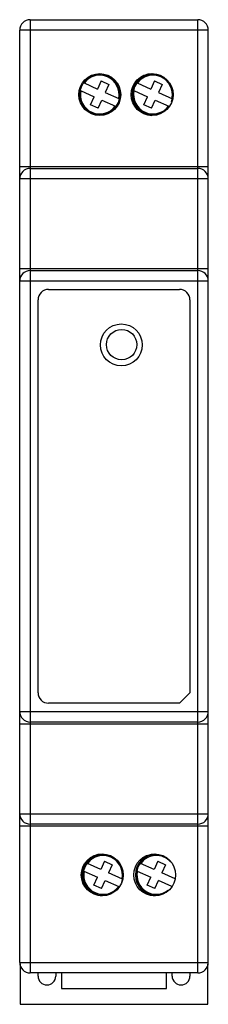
# Model space of a CAD drawing. Header units: millimetres. Extents: x 31.1 to 49.1, y 7.9 to 101.9.
import ezdxf

# ---------------------------------------------------------------- set-up
doc = ezdxf.new("R2010")
doc.units = ezdxf.units.MM
doc.header["$LTSCALE"] = 7.20301
doc.layers.get('0').update_dxf_attribs({"linetype": 'CONTINUOUS'})

msp = doc.modelspace()

# ---------------------------------------------------------------- linework, layer by layer
at = {"color": 7}
for p, q in [((32.08, 101.912), (32.08, 10.912)), ((32.08, 101.912), (48.08, 101.912)), ((48.08, 10.912), (48.08, 101.912)), ((31.08, 11.912), (31.08, 100.912)), ((49.08, 100.912), (31.08, 100.912)), ((49.08, 11.912), (49.08, 100.912)), ((38.863, 96.067), (38.518, 95.29)), ((38.863, 96.067), (39.594, 95.741)), ((43.943, 96.067), (43.598, 95.29)), ((43.943, 96.067), (44.674, 95.741)), ((36.895, 95.137), (38.192, 94.56)), ((37.218, 95.869), (38.518, 95.29)), ((39.594, 95.741), (39.248, 94.965)), ((39.248, 94.965), (40.546, 94.387)), ((41.975, 95.137), (43.272, 94.56)), ((42.298, 95.869), (43.598, 95.29)), ((44.674, 95.741), (44.328, 94.965)), ((44.328, 94.965), (45.664, 94.37)), ((37.846, 93.783), (38.192, 94.56)), ((38.577, 93.458), (38.923, 94.234)), ((38.923, 94.234), (40.222, 93.656)), ((42.926, 93.783), (43.272, 94.56)), ((43.657, 93.458), (44.003, 94.234)), ((44.003, 94.234), (45.302, 93.656)), ((38.577, 93.458), (37.846, 93.783)), ((43.657, 93.458), (42.926, 93.783)), ((31.08, 87.912), (49.08, 87.912)), ((32.08, 87.712), (48.08, 87.712)), ((49.08, 86.712), (31.08, 86.712)), ((31.08, 78.162), (49.08, 78.162)), ((32.08, 77.962), (48.08, 77.962)), ((49.08, 76.962), (31.08, 76.962)), ((33.83, 76.162), (46.33, 76.162)), ((32.83, 37.662), (32.83, 75.162)), ((47.33, 75.162), (47.33, 37.662)), ((46.33, 36.662), (47.33, 37.662)), ((46.33, 36.662), (33.83, 36.662)), ((31.08, 35.862), (49.08, 35.862)), ((48.08, 34.862), (32.08, 34.862)), ((49.08, 34.662), (31.08, 34.662)), ((31.08, 26.112), (49.08, 26.112)), ((49.08, 24.912), (31.08, 24.912)), ((48.08, 25.112), (32.08, 25.112)), ((38.838, 20.79), (37.538, 21.369)), ((39.183, 21.567), (38.838, 20.79)), ((39.183, 21.567), (39.914, 21.241)), ((39.914, 21.241), (39.568, 20.465)), ((43.918, 20.79), (42.618, 21.369)), ((44.263, 21.567), (43.918, 20.79)), ((44.263, 21.567), (44.994, 21.241)), ((44.994, 21.241), (44.648, 20.465)), ((37.215, 20.637), (38.512, 20.06)), ((38.166, 19.283), (38.512, 20.06)), ((40.904, 19.87), (39.568, 20.465)), ((42.295, 20.637), (43.592, 20.06)), ((43.246, 19.283), (43.592, 20.06)), ((45.908, 19.904), (44.648, 20.465)), ((38.897, 18.958), (38.166, 19.283)), ((38.897, 18.958), (39.243, 19.734)), ((39.243, 19.734), (40.542, 19.156)), ((43.977, 18.958), (43.246, 19.283)), ((43.977, 18.958), (44.323, 19.734)), ((45.608, 19.162), (44.323, 19.734)), ((31.08, 11.912), (49.08, 11.912)), ((31.13, 11.762), (31.13, 7.912)), ((49.03, 7.912), (49.03, 11.758)), ((48.08, 10.912), (32.08, 10.912)), ((32.83, 10.612), (32.83, 10.912)), ((34.53, 10.912), (34.53, 10.612)), ((35.08, 10.912), (35.08, 9.412)), ((45.08, 9.412), (45.08, 10.912)), ((45.63, 10.612), (45.63, 10.912)), ((47.33, 10.912), (47.33, 10.612)), ((35.08, 9.412), (45.08, 9.412)), ((31.13, 7.912), (49.03, 7.912))]:
    msp.add_line(p, q, dxfattribs=at)
for centre, radius in [((38.72, 94.762), 2), ((38.72, 94.762), 1.9), ((43.72, 94.762), 2), ((40.78, 70.862), 2), ((40.81, 70.892), 1.45), ((38.96, 20.262), 2), ((43.96, 20.262), 2)]:
    msp.add_circle(centre, radius, dxfattribs=at)
for centre, radius, start, end in [((32.08, 100.912), 1, 90, 180), ((48.08, 100.912), 1, 0, 90), ((38.72, 94.762), 1.85, 348.48689, 143.51311), ((43.8, 94.762), 2, 92.97903, 267.00057), ((43.8, 94.762), 1.9, 338.96469, 314.39738), ((43.8, 94.762), 1.85, 348.48689, 143.51311), ((38.72, 94.762), 1.85, 168.48689, 323.51311), ((43.8, 94.762), 1.85, 168.48689, 323.51311), ((32.08, 86.712), 1, 90, 180), ((48.08, 86.712), 1, 0, 90), ((32.08, 76.962), 1, 90, 180), ((48.08, 76.962), 1, 0, 90), ((33.83, 75.162), 1, 90, 180), ((46.33, 75.162), 1, 0, 90), ((33.83, 37.662), 1, 180, 270), ((32.08, 35.862), 1, 180, 270), ((48.08, 35.862), 1, 270, 360), ((32.08, 26.112), 1, 180, 270), ((48.08, 26.112), 1, 270, 360), ((39.04, 20.262), 2, 92.97903, 267.00057), ((39.04, 20.262), 1.9, 338.96469, 314.39738), ((39.04, 20.262), 1.85, 348.48689, 143.51311), ((44.12, 20.262), 2, 93.02515, 267.04849), ((44.12, 20.262), 1.9, 58.78175, 300.78492), ((44.12, 20.262), 1.85, 42.39554, 143.51311), ((39.04, 20.262), 1.85, 168.48689, 323.51311), ((44.12, 20.262), 1.85, 168.48689, 307.6307), ((32.08, 11.912), 1, 180, 270), ((48.08, 11.912), 1, 270, 360), ((33.68, 10.612), 0.85, 180, 360), ((46.48, 10.612), 0.85, 180, 360)]:
    msp.add_arc(centre, radius, start, end, dxfattribs=at)

doc.saveas('drawing.dxf')
